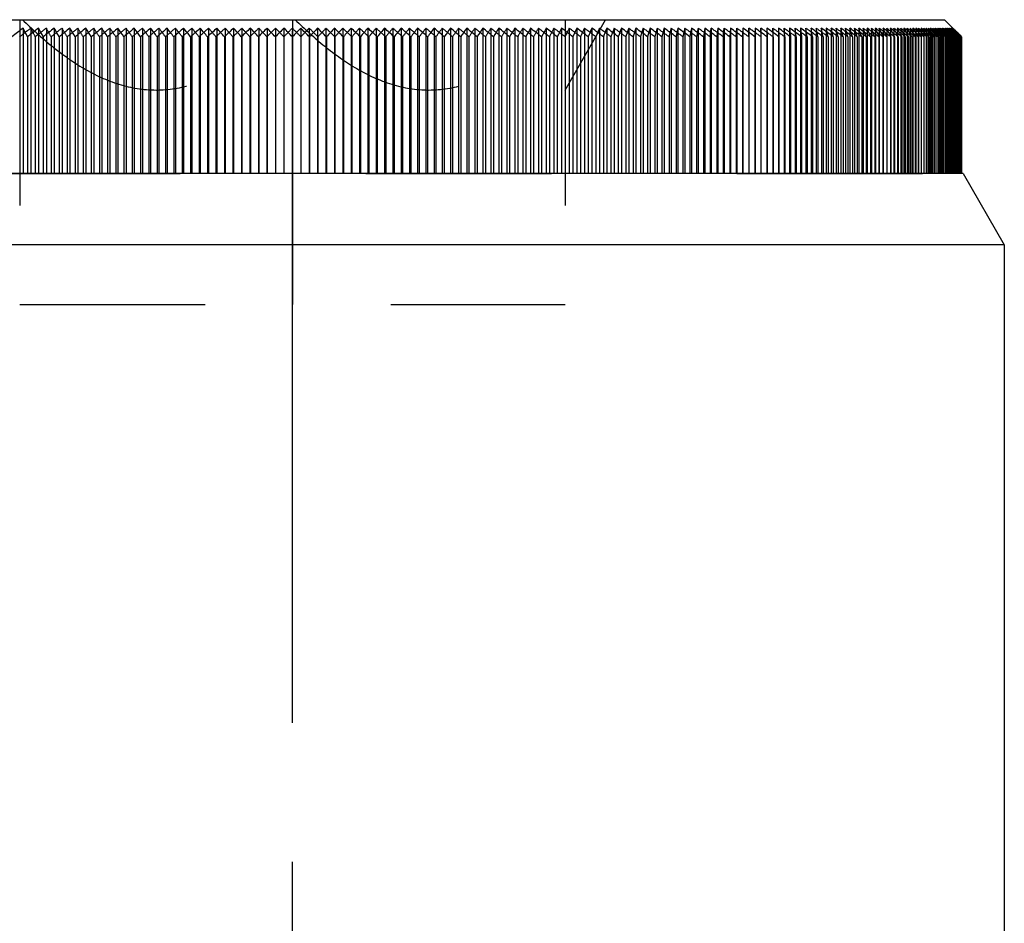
# Model space of a CAD drawing. Header units: millimetres. Extents: x 401 to 599, y 337 to 663.
# Tile 7 of 8: x 517 to 552, y 569 to 601. Entities that reach past the tile are written whole.
import ezdxf

# ---------------------------------------------------------------- set-up
doc = ezdxf.new("R2010")
doc.units = ezdxf.units.MM
doc.header["$LTSCALE"] = 65.185185
doc.linetypes.add('CENTER', pattern=[0.6, 0.375, -0.075, 0.075, -0.075])
doc.linetypes.add('HIDDEN', pattern=[0.2, 0.1, -0.1])
for name, color, linetype in [('FASEN', 7, 'CONTINUOUS'), ('FLAECHEN', 7, 'CONTINUOUS'), ('KONST.EL_MIT_GEO', 7, 'CONTINUOUS')]:
    doc.layers.add(name, color=color, linetype=linetype)

msp = doc.modelspace()

# ---------------------------------------------------------------- linework, layer by layer
at = {"layer": 'FASEN', "color": 7, "linetype": 'CONTINUOUS'}
for p, q in [((550.557, 595.25), (503.443, 595.25)), ((550.557, 595.25), (552, 592.75)), ((552, 592.75), (502, 592.75))]:
    msp.add_line(p, q, dxfattribs=at)
at = {"layer": 'FLAECHEN', "color": 2, "linetype": 'CENTER'}
msp.add_line((527, 497.75), (527, 600.25), dxfattribs=at)
at = {"layer": 'FLAECHEN', "color": 7, "linetype": 'CONTINUOUS'}
msp.add_line((552, 592.75), (552, 543.322), dxfattribs=at)
at = {"layer": 'KONST.EL_MIT_GEO', "color": 7, "linetype": 'CONTINUOUS'}
for p, q in [((504.1, 600.65), (549.9, 600.65)), ((549.9, 600.65), (550.192, 600.358)), ((517.547, 600.352), (517.547, 595.25)), ((518.088, 600.352), (518.088, 595.25)), ((518.636, 600.352), (518.636, 595.25)), ((519.189, 600.352), (519.189, 595.25)), ((519.747, 600.352), (519.747, 595.25)), ((520.31, 600.352), (520.31, 595.25)), ((520.877, 600.352), (520.877, 595.25)), ((521.448, 600.352), (521.448, 595.25)), ((522.023, 600.352), (522.023, 595.25)), ((522.601, 600.352), (522.601, 595.25)), ((523.182, 600.352), (523.182, 595.25)), ((523.765, 600.352), (523.765, 595.25)), ((524.35, 600.352), (524.35, 595.25)), ((524.937, 600.352), (524.937, 595.25)), ((525.526, 600.352), (525.526, 595.25)), ((526.115, 600.352), (526.115, 595.25)), ((526.705, 600.352), (526.705, 595.25)), ((527.295, 600.352), (527.295, 595.25)), ((527.885, 600.352), (527.885, 595.25)), ((528.474, 600.352), (528.474, 595.25)), ((529.063, 600.352), (529.063, 595.25)), ((529.65, 600.352), (529.65, 595.25)), ((530.235, 600.352), (530.235, 595.25)), ((530.818, 600.352), (530.818, 595.25)), ((531.399, 600.352), (531.399, 595.25)), ((531.977, 600.352), (531.977, 595.25)), ((532.552, 600.352), (532.552, 595.25)), ((533.123, 600.352), (533.123, 595.25)), ((533.69, 600.352), (533.69, 595.25)), ((534.253, 600.352), (534.253, 595.25)), ((534.811, 600.352), (534.811, 595.25)), ((535.364, 600.352), (535.364, 595.25)), ((535.912, 600.352), (535.912, 595.25)), ((536.453, 600.352), (536.453, 595.25)), ((536.989, 600.352), (536.989, 595.25)), ((537.519, 600.352), (537.519, 595.25)), ((538.041, 600.352), (538.041, 595.25)), ((538.556, 600.352), (538.556, 595.25)), ((539.064, 600.352), (539.064, 595.25)), ((539.564, 600.352), (539.564, 595.25)), ((540.056, 600.352), (540.056, 595.25)), ((540.54, 600.352), (540.54, 595.25)), ((541.015, 600.352), (541.015, 595.25)), ((541.48, 600.352), (541.433, 600.051)), ((541.48, 600.352), (541.48, 595.25)), ((541.937, 600.352), (541.9, 600.051)), ((541.937, 600.352), (541.937, 595.25)), ((542.383, 600.352), (542.358, 600.051)), ((542.383, 600.352), (542.383, 595.25)), ((542.82, 600.352), (542.805, 600.051)), ((542.82, 600.352), (542.82, 595.25)), ((543.246, 600.352), (543.242, 600.051)), ((543.246, 600.352), (543.246, 595.25)), ((543.662, 600.352), (543.669, 600.051)), ((544.067, 600.352), (544.085, 600.051)), ((544.461, 600.352), (544.49, 600.051)), ((544.844, 600.352), (544.883, 600.051)), ((548.474, 600.352), (548.529, 600.252)), ((548.529, 600.252), (548.583, 600.152)), ((548.691, 600.352), (548.748, 600.252)), ((548.804, 600.264), (548.691, 600.352)), ((548.748, 600.252), (548.806, 600.152)), ((548.893, 600.352), (548.954, 600.252)), ((549.019, 600.253), (548.893, 600.352)), ((548.954, 600.252), (549.015, 600.152)), ((549.081, 600.352), (549.145, 600.252)), ((549.206, 600.253), (549.081, 600.352)), ((549.145, 600.252), (549.209, 600.152)), ((549.255, 600.352), (549.322, 600.252)), ((549.378, 600.253), (549.255, 600.352)), ((549.322, 600.252), (549.389, 600.152)), ((549.414, 600.352), (549.484, 600.252)), ((549.535, 600.253), (549.414, 600.352)), ((549.559, 600.352), (549.632, 600.252)), ((549.678, 600.253), (549.559, 600.352)), ((549.689, 600.352), (549.766, 600.252)), ((549.807, 600.253), (549.689, 600.352)), ((549.805, 600.352), (549.884, 600.252)), ((549.92, 600.253), (549.805, 600.352)), ((549.884, 600.252), (549.924, 600.202)), ((549.906, 600.352), (549.988, 600.252)), ((550.019, 600.253), (549.906, 600.352)), ((549.988, 600.252), (550.029, 600.202)), ((549.992, 600.352), (550.077, 600.252)), ((550.103, 600.253), (549.992, 600.352)), ((550.063, 600.352), (550.151, 600.252)), ((550.172, 600.253), (550.063, 600.352)), ((550.077, 600.252), (550.119, 600.202)), ((550.119, 600.352), (550.21, 600.252)), ((550.226, 600.253), (550.119, 600.352)), ((550.151, 600.252), (550.195, 600.202)), ((550.16, 600.352), (550.254, 600.252)), ((550.265, 600.253), (550.16, 600.352)), ((550.227, 600.203), (550.172, 600.253)), ((550.186, 600.352), (550.282, 600.252)), ((550.289, 600.253), (550.186, 600.352)), ((550.28, 600.203), (550.226, 600.253)), ((550.254, 600.252), (550.3, 600.202)), ((550.317, 600.203), (550.265, 600.253)), ((550.282, 600.252), (550.331, 600.202)), ((550.34, 600.203), (550.289, 600.253)), ((517.698, 600.051), (517.698, 595.25)), ((518.25, 600.051), (518.25, 595.25)), ((518.807, 600.051), (518.807, 595.25)), ((519.37, 600.051), (519.37, 595.25)), ((519.938, 600.051), (519.938, 595.25)), ((520.51, 600.051), (520.51, 595.25)), ((521.087, 600.051), (521.087, 595.25)), ((521.667, 600.051), (521.667, 595.25)), ((522.251, 600.051), (522.251, 595.25)), ((522.838, 600.051), (522.838, 595.25)), ((523.427, 600.051), (523.427, 595.25)), ((524.019, 600.051), (524.019, 595.25)), ((524.613, 600.051), (524.613, 595.25)), ((525.208, 600.051), (525.208, 595.25)), ((525.805, 600.051), (525.805, 595.25)), ((526.402, 600.051), (526.402, 595.25)), ((527, 600.05), (527, 595.25)), ((527.598, 600.051), (527.598, 595.25)), ((528.195, 600.051), (528.195, 595.25)), ((528.792, 600.051), (528.792, 595.25)), ((529.387, 600.051), (529.387, 595.25)), ((529.981, 600.051), (529.981, 595.25)), ((530.573, 600.051), (530.573, 595.25)), ((531.162, 600.051), (531.162, 595.25)), ((531.749, 600.051), (531.749, 595.25)), ((532.333, 600.051), (532.333, 595.25)), ((532.913, 600.051), (532.913, 595.25)), ((533.49, 600.051), (533.49, 595.25)), ((534.062, 600.051), (534.062, 595.25)), ((534.63, 600.051), (534.63, 595.25)), ((535.193, 600.051), (535.193, 595.25)), ((535.75, 600.051), (535.75, 595.25)), ((536.302, 600.051), (536.302, 595.25)), ((536.848, 600.051), (536.848, 595.25)), ((537.388, 600.051), (537.388, 595.25)), ((537.92, 600.051), (537.92, 595.25)), ((538.446, 600.051), (538.446, 595.25)), ((538.964, 600.051), (538.964, 595.25)), ((539.475, 600.051), (539.475, 595.25)), ((539.978, 600.051), (539.978, 595.25)), ((540.472, 600.051), (540.472, 595.25)), ((540.957, 600.051), (540.957, 595.25)), ((541.433, 600.051), (541.433, 595.25)), ((541.9, 600.051), (541.9, 595.25)), ((542.358, 600.051), (542.358, 595.25)), ((542.805, 600.051), (542.805, 595.25)), ((543.242, 600.051), (543.242, 595.25)), ((543.669, 600.051), (543.669, 595.25)), ((544.085, 600.051), (544.085, 595.25)), ((544.49, 600.051), (544.49, 595.25)), ((544.883, 600.051), (544.883, 595.25)), ((545.265, 600.051), (545.265, 595.25)), ((545.635, 600.051), (545.635, 595.25)), ((545.993, 600.051), (545.993, 595.25)), ((546.339, 600.051), (546.339, 595.25)), ((546.672, 600.051), (546.672, 595.25)), ((546.993, 600.051), (546.993, 595.25)), ((547.301, 600.051), (547.301, 595.25)), ((547.595, 600.051), (547.595, 595.25)), ((547.876, 600.051), (547.876, 595.25)), ((548.144, 600.051), (547.973, 600.179)), ((548.144, 600.051), (548.144, 595.25)), ((548.398, 600.051), (548.237, 600.173)), ((548.346, 600.152), (548.398, 600.051)), ((548.398, 600.051), (548.398, 595.25)), ((548.638, 600.051), (548.487, 600.167)), ((548.583, 600.152), (548.638, 600.051)), ((548.638, 600.051), (548.638, 595.25)), ((548.864, 600.051), (548.723, 600.16)), ((548.806, 600.152), (548.864, 600.051)), ((548.864, 600.051), (548.864, 595.25)), ((549.076, 600.051), (548.945, 600.154)), ((549.015, 600.152), (549.076, 600.051)), ((549.076, 600.051), (549.076, 595.25)), ((549.274, 600.051), (549.146, 600.152)), ((549.209, 600.152), (549.274, 600.051)), ((549.274, 600.051), (549.274, 595.25)), ((549.457, 600.051), (549.331, 600.152)), ((549.389, 600.152), (549.4, 600.136)), ((549.4, 600.136), (549.457, 600.051)), ((549.457, 600.051), (549.457, 595.25)), ((549.626, 600.051), (549.501, 600.152)), ((549.555, 600.152), (549.57, 600.13)), ((549.57, 600.13), (549.626, 600.051)), ((549.626, 600.051), (549.626, 595.25)), ((549.78, 600.051), (549.657, 600.152)), ((549.706, 600.152), (549.743, 600.102)), ((549.78, 600.051), (549.78, 595.25)), ((549.919, 600.051), (549.798, 600.152)), ((549.842, 600.152), (549.881, 600.102)), ((549.919, 600.051), (549.919, 595.25)), ((549.924, 600.202), (549.964, 600.152)), ((550.044, 600.051), (549.925, 600.152)), ((549.964, 600.152), (550.004, 600.102)), ((550.037, 600.152), (550.02, 600.167)), ((550.029, 600.202), (550.112, 600.102)), ((550.153, 600.051), (550.037, 600.152)), ((550.044, 600.051), (550.044, 595.25)), ((550.119, 600.202), (550.163, 600.152)), ((550.248, 600.051), (550.133, 600.152)), ((550.153, 600.051), (550.153, 595.25)), ((550.163, 600.152), (550.209, 600.097)), ((550.195, 600.202), (550.252, 600.137)), ((550.328, 600.051), (550.215, 600.152)), ((550.262, 600.17), (550.227, 600.203)), ((550.248, 600.051), (550.248, 595.25)), ((550.282, 600.152), (550.262, 600.17)), ((550.333, 600.152), (550.28, 600.203)), ((550.392, 600.051), (550.282, 600.152)), ((550.293, 600.09), (550.328, 600.051)), ((550.3, 600.202), (550.352, 600.147)), ((550.357, 600.165), (550.317, 600.203)), ((550.328, 600.051), (550.328, 595.25)), ((550.441, 600.051), (550.333, 600.152)), ((550.391, 600.152), (550.34, 600.203)), ((550.37, 600.152), (550.357, 600.165)), ((550.363, 600.083), (550.392, 600.051)), ((550.476, 600.051), (550.37, 600.152)), ((550.495, 600.051), (550.391, 600.152)), ((550.392, 600.051), (550.392, 595.25)), ((550.419, 600.075), (550.441, 600.051)), ((550.441, 600.051), (550.441, 595.25)), ((550.46, 600.068), (550.476, 600.051)), ((550.476, 600.051), (550.476, 595.25)), ((550.486, 600.06), (550.495, 600.051)), ((550.495, 600.051), (550.495, 595.25))]:
    msp.add_line(p, q, dxfattribs=at)
at = {"layer": 'KONST.EL_MIT_GEO', "color": 8, "linetype": 'HIDDEN'}
for p, q in [((517.425, 600.65), (517.425, 590.65)), ((527, 600.65), (527, 600.05)), ((536.575, 598.182), (538, 600.65)), ((536.575, 600.65), (536.575, 590.65)), ((517.817, 600.352), (517.817, 595.25)), ((518.362, 600.352), (518.362, 595.25)), ((518.912, 600.352), (518.912, 595.25)), ((519.468, 600.352), (519.468, 595.25)), ((520.028, 600.352), (520.028, 595.25)), ((520.593, 600.352), (520.593, 595.25)), ((521.162, 600.352), (521.162, 595.25)), ((521.735, 600.352), (521.735, 595.25)), ((522.312, 600.352), (522.312, 595.25)), ((522.891, 600.352), (522.891, 595.25)), ((523.473, 600.352), (523.473, 595.25)), ((524.057, 600.352), (524.057, 595.25)), ((524.644, 600.352), (524.644, 595.25)), ((525.231, 600.352), (525.231, 595.25)), ((525.82, 600.352), (525.82, 595.25)), ((526.41, 600.352), (526.41, 595.25)), ((527.59, 600.352), (527.59, 595.25)), ((528.18, 600.352), (528.18, 595.25)), ((528.769, 600.352), (528.769, 595.25)), ((529.356, 600.352), (529.356, 595.25)), ((529.943, 600.352), (529.943, 595.25)), ((530.527, 600.352), (530.527, 595.25)), ((531.109, 600.352), (531.109, 595.25)), ((531.688, 600.352), (531.688, 595.25)), ((532.265, 600.352), (532.265, 595.25)), ((532.838, 600.352), (532.838, 595.25)), ((533.407, 600.352), (533.407, 595.25)), ((533.972, 600.352), (533.972, 595.25)), ((534.532, 600.352), (534.532, 595.25)), ((535.088, 600.352), (535.088, 595.25)), ((535.638, 600.352), (535.638, 595.25)), ((536.183, 600.352), (536.183, 595.25)), ((536.722, 600.352), (536.722, 595.25)), ((537.255, 600.352), (537.255, 595.25)), ((537.781, 600.352), (537.781, 595.25)), ((538.3, 600.352), (538.3, 595.25)), ((538.811, 600.352), (538.811, 595.25)), ((539.315, 600.352), (539.315, 595.25)), ((539.811, 600.352), (539.811, 595.25)), ((540.299, 600.352), (540.299, 595.25)), ((540.778, 600.352), (540.778, 595.25)), ((541.249, 600.352), (541.249, 595.25)), ((541.668, 600.051), (541.71, 600.352)), ((541.71, 600.352), (541.71, 595.25)), ((542.13, 600.051), (542.161, 600.352)), ((542.161, 600.352), (542.161, 595.25)), ((542.583, 600.051), (542.603, 600.352)), ((542.603, 600.352), (542.603, 595.25)), ((543.025, 600.051), (543.034, 600.352)), ((543.034, 600.352), (543.034, 595.25)), ((543.456, 600.352), (543.456, 595.25)), ((543.457, 600.051), (543.456, 600.352)), ((543.662, 600.352), (543.662, 595.25)), ((543.866, 600.352), (543.866, 595.25)), ((543.878, 600.051), (543.866, 600.352)), ((544.067, 600.352), (544.067, 595.25)), ((544.266, 600.352), (544.266, 595.25)), ((544.289, 600.051), (544.266, 600.352)), ((544.461, 600.352), (544.461, 595.25)), ((544.654, 600.352), (544.654, 595.25)), ((544.688, 600.051), (544.654, 600.352)), ((544.844, 600.352), (544.844, 595.25)), ((545.031, 600.352), (545.031, 595.25)), ((545.076, 600.051), (545.031, 600.352)), ((545.216, 600.352), (545.216, 595.25)), ((545.397, 600.352), (545.397, 595.25)), ((545.575, 600.352), (545.575, 595.25)), ((545.75, 600.352), (545.75, 595.25)), ((545.922, 600.352), (545.922, 595.25)), ((546.092, 600.352), (546.092, 595.25)), ((546.117, 600.253), (546.092, 600.352)), ((546.258, 600.352), (546.258, 595.25)), ((546.421, 600.352), (546.421, 595.25)), ((546.449, 600.253), (546.421, 600.352)), ((546.58, 600.352), (546.58, 595.25)), ((546.737, 600.352), (546.737, 595.25)), ((546.769, 600.253), (546.737, 600.352)), ((546.891, 600.352), (546.891, 595.25)), ((547.041, 600.352), (547.041, 595.25)), ((547.077, 600.253), (547.041, 600.352)), ((547.188, 600.352), (547.188, 595.25)), ((547.331, 600.352), (547.331, 595.25)), ((547.371, 600.253), (547.331, 600.352)), ((547.472, 600.352), (547.472, 595.25)), ((547.609, 600.352), (547.609, 595.25)), ((547.652, 600.253), (547.609, 600.352)), ((547.743, 600.352), (547.743, 595.25)), ((547.873, 600.352), (547.876, 600.051)), ((547.919, 600.253), (547.873, 600.352)), ((548, 600.352), (548, 595.25)), ((548.124, 600.352), (548.124, 595.25)), ((548.173, 600.253), (548.124, 600.352)), ((548.244, 600.352), (548.244, 595.25)), ((548.361, 600.352), (548.361, 595.25)), ((548.414, 600.253), (548.361, 600.352)), ((548.474, 600.352), (548.474, 595.25)), ((548.584, 600.352), (548.584, 595.25)), ((548.64, 600.253), (548.584, 600.352)), ((548.691, 600.352), (548.691, 595.25)), ((548.793, 600.352), (548.793, 595.25)), ((548.853, 600.253), (548.793, 600.352)), ((548.893, 600.352), (548.893, 595.25)), ((548.989, 600.352), (548.989, 595.25)), ((549.051, 600.253), (548.989, 600.352)), ((549.081, 600.352), (549.081, 595.25)), ((549.17, 600.352), (549.17, 595.25)), ((549.235, 600.253), (549.17, 600.352)), ((549.255, 600.352), (549.255, 595.25)), ((549.336, 600.352), (549.336, 595.25)), ((549.405, 600.253), (549.336, 600.352)), ((549.414, 600.352), (549.414, 595.25)), ((549.488, 600.352), (549.488, 595.25)), ((549.56, 600.253), (549.488, 600.352)), ((549.559, 600.352), (549.559, 595.25)), ((549.626, 600.352), (549.626, 600.051)), ((549.701, 600.253), (549.626, 600.352)), ((549.689, 600.352), (549.689, 595.25)), ((549.749, 600.352), (549.749, 595.25)), ((549.827, 600.253), (549.749, 600.352)), ((549.805, 600.352), (549.805, 595.25)), ((549.866, 600.203), (549.827, 600.253)), ((549.857, 600.352), (549.857, 595.25)), ((549.938, 600.253), (549.857, 600.352)), ((549.906, 600.352), (549.906, 595.25)), ((549.978, 600.203), (549.938, 600.253)), ((549.95, 600.352), (549.95, 595.25)), ((550.034, 600.253), (549.95, 600.352)), ((549.992, 600.352), (549.992, 595.25)), ((550.029, 600.352), (550.029, 595.25)), ((550.115, 600.253), (550.029, 600.352)), ((550.076, 600.203), (550.034, 600.253)), ((550.063, 600.352), (550.063, 595.25)), ((550.093, 600.352), (550.093, 595.25)), ((550.137, 600.302), (550.093, 600.352)), ((550.159, 600.203), (550.115, 600.253)), ((550.119, 600.352), (550.119, 595.25)), ((550.182, 600.253), (550.137, 600.302)), ((550.141, 600.352), (550.141, 595.25)), ((550.187, 600.302), (550.141, 600.352)), ((550.16, 600.352), (550.16, 595.25)), ((550.175, 600.352), (550.175, 595.25)), ((550.222, 600.302), (550.175, 600.352)), ((550.227, 600.203), (550.182, 600.253)), ((550.186, 600.352), (550.186, 595.25)), ((550.233, 600.253), (550.187, 600.302)), ((550.192, 600.358), (550.347, 600.203)), ((550.194, 600.352), (550.194, 595.25)), ((550.242, 600.302), (550.194, 600.352)), ((550.198, 600.352), (550.296, 600.252)), ((550.27, 600.253), (550.222, 600.302)), ((550.28, 600.203), (550.233, 600.253)), ((550.291, 600.253), (550.242, 600.302)), ((550.317, 600.203), (550.27, 600.253)), ((550.34, 600.203), (550.291, 600.253)), ((550.296, 600.252), (550.346, 600.202)), ((517.973, 600.051), (517.973, 595.25)), ((518.528, 600.051), (518.528, 595.25)), ((519.088, 600.051), (519.088, 595.25)), ((519.653, 600.051), (519.653, 595.25)), ((520.223, 600.051), (520.223, 595.25)), ((520.798, 600.051), (520.798, 595.25)), ((521.376, 600.051), (521.376, 595.25)), ((521.959, 600.051), (521.959, 595.25)), ((522.544, 600.051), (522.544, 595.25)), ((523.132, 600.051), (523.132, 595.25)), ((523.723, 600.051), (523.723, 595.25)), ((524.316, 600.051), (524.316, 595.25)), ((524.911, 600.051), (524.911, 595.25)), ((525.507, 600.051), (525.507, 595.25)), ((526.104, 600.051), (526.104, 595.25)), ((527.896, 600.051), (527.896, 595.25)), ((528.493, 600.051), (528.493, 595.25)), ((529.089, 600.051), (529.089, 595.25)), ((529.684, 600.051), (529.684, 595.25)), ((530.277, 600.051), (530.277, 595.25)), ((530.868, 600.051), (530.868, 595.25)), ((531.456, 600.051), (531.456, 595.25)), ((532.042, 600.051), (532.042, 595.25)), ((532.624, 600.051), (532.624, 595.25)), ((533.202, 600.051), (533.202, 595.25)), ((533.777, 600.051), (533.777, 595.25)), ((534.347, 600.051), (534.347, 595.25)), ((534.912, 600.051), (534.912, 595.25)), ((535.472, 600.051), (535.472, 595.25)), ((536.027, 600.051), (536.027, 595.25)), ((537.119, 600.051), (537.119, 595.25)), ((537.655, 600.051), (537.655, 595.25)), ((538.184, 600.051), (538.184, 595.25)), ((538.706, 600.051), (538.706, 595.25)), ((539.221, 600.051), (539.221, 595.25)), ((539.727, 600.051), (539.727, 595.25)), ((540.226, 600.051), (540.226, 595.25)), ((540.715, 600.051), (540.715, 595.25)), ((541.196, 600.051), (541.196, 595.25)), ((541.668, 600.051), (541.668, 595.25)), ((542.13, 600.051), (542.13, 595.25)), ((542.583, 600.051), (542.583, 595.25)), ((543.025, 600.051), (543.025, 595.25)), ((543.878, 600.051), (543.878, 595.25)), ((544.289, 600.051), (544.289, 595.25)), ((544.688, 600.051), (544.688, 595.25)), ((545.076, 600.051), (545.076, 595.25)), ((545.452, 600.051), (545.452, 595.25)), ((545.816, 600.051), (545.794, 600.152)), ((545.816, 600.051), (545.816, 595.25)), ((546.168, 600.051), (546.142, 600.152)), ((546.168, 600.051), (546.168, 595.25)), ((546.507, 600.051), (546.478, 600.152)), ((546.507, 600.051), (546.507, 595.25)), ((546.834, 600.051), (546.802, 600.152)), ((546.834, 600.051), (546.834, 595.25)), ((547.148, 600.051), (547.112, 600.152)), ((547.148, 600.051), (547.148, 595.25)), ((547.45, 600.051), (547.41, 600.152)), ((547.45, 600.051), (547.45, 595.25)), ((547.737, 600.051), (547.694, 600.152)), ((547.737, 600.051), (547.737, 595.25)), ((548.012, 600.051), (547.965, 600.152)), ((548.012, 600.051), (548.012, 595.25)), ((548.273, 600.051), (548.223, 600.152)), ((548.273, 600.051), (548.273, 595.25)), ((548.52, 600.051), (548.467, 600.152)), ((548.52, 600.051), (548.52, 595.25)), ((548.753, 600.051), (548.696, 600.152)), ((548.753, 600.051), (548.753, 595.25)), ((548.972, 600.051), (548.912, 600.152)), ((548.972, 600.051), (548.972, 595.25)), ((549.177, 600.051), (549.114, 600.152)), ((549.177, 600.051), (549.177, 595.25)), ((549.367, 600.051), (549.301, 600.152)), ((549.367, 600.051), (549.367, 595.25)), ((549.508, 600.101), (549.474, 600.152)), ((549.543, 600.051), (549.508, 600.101)), ((549.543, 600.051), (549.543, 595.25)), ((549.668, 600.101), (549.632, 600.152)), ((549.705, 600.051), (549.668, 600.101)), ((549.705, 600.051), (549.705, 595.25)), ((549.743, 600.102), (549.78, 600.051)), ((549.813, 600.101), (549.776, 600.152)), ((549.851, 600.051), (549.813, 600.101)), ((549.851, 600.051), (549.851, 595.25)), ((549.905, 600.152), (549.866, 600.203)), ((549.881, 600.102), (549.919, 600.051)), ((549.944, 600.101), (549.905, 600.152)), ((549.983, 600.051), (549.944, 600.101)), ((550.019, 600.152), (549.978, 600.203)), ((549.983, 600.051), (549.983, 595.25)), ((550.004, 600.102), (550.044, 600.051)), ((550.06, 600.101), (550.019, 600.152)), ((550.1, 600.051), (550.06, 600.101)), ((550.118, 600.152), (550.076, 600.203)), ((550.1, 600.051), (550.1, 595.25)), ((550.112, 600.102), (550.153, 600.051)), ((550.16, 600.101), (550.118, 600.152)), ((550.202, 600.152), (550.159, 600.203)), ((550.202, 600.051), (550.16, 600.101)), ((550.239, 600.11), (550.202, 600.152)), ((550.202, 600.051), (550.202, 595.25)), ((550.209, 600.097), (550.248, 600.051)), ((550.272, 600.152), (550.227, 600.203)), ((550.246, 600.101), (550.239, 600.11)), ((550.29, 600.051), (550.246, 600.101)), ((550.252, 600.137), (550.293, 600.09)), ((550.317, 600.101), (550.272, 600.152)), ((550.326, 600.152), (550.28, 600.203)), ((550.29, 600.051), (550.29, 595.25)), ((550.301, 600.152), (550.346, 600.102)), ((550.365, 600.152), (550.317, 600.203)), ((550.362, 600.051), (550.317, 600.101)), ((550.372, 600.101), (550.326, 600.152)), ((550.331, 600.202), (550.367, 600.165)), ((550.389, 600.152), (550.34, 600.203)), ((550.346, 600.202), (550.395, 600.152)), ((550.346, 600.102), (550.363, 600.083)), ((550.374, 600.176), (550.347, 600.203)), ((550.352, 600.147), (550.394, 600.102)), ((550.362, 600.051), (550.362, 595.25)), ((550.413, 600.101), (550.365, 600.152)), ((550.367, 600.165), (550.379, 600.152)), ((550.419, 600.051), (550.372, 600.101)), ((550.398, 600.152), (550.374, 600.176)), ((550.379, 600.152), (550.427, 600.102)), ((550.487, 600.051), (550.389, 600.152)), ((550.394, 600.102), (550.419, 600.075)), ((550.395, 600.152), (550.445, 600.102)), ((550.498, 600.051), (550.398, 600.152)), ((550.46, 600.051), (550.413, 600.101)), ((550.419, 600.051), (550.419, 595.25)), ((550.427, 600.102), (550.436, 600.093)), ((550.436, 600.093), (550.46, 600.068)), ((550.445, 600.102), (550.469, 600.077)), ((550.46, 600.051), (550.46, 595.25)), ((550.469, 600.077), (550.486, 600.06)), ((550.487, 600.051), (550.487, 595.25)), ((503.502, 595.25), (550.495, 595.25)), ((527, 595.25), (527, 590.65)), ((517.425, 590.65), (536.575, 590.65))]:
    msp.add_line(p, q, dxfattribs=at)
at = {"layer": 'KONST.EL_MIT_GEO', "color": 7, "linetype": 'CONTINUOUS'}
for centre, radius, start, end in [((567.008, 535.031), 81.935, 127.13359, 127.48062), ((457.791, 570.192), 66.936, 26.49254, 26.7811), ((567.422, 535.857), 81.2, 127.41285, 127.76079), ((460.502, 569.365), 65.394, 27.98475, 28.28414), ((567.836, 536.726), 80.43, 127.71384, 128.06274), ((462.856, 568.496), 64.236, 29.42185, 29.73089), ((568.254, 537.636), 79.628, 128.03717, 128.38705), ((464.916, 567.585), 63.398, 30.80399, 31.12158), ((568.674, 538.585), 78.797, 128.3835, 128.73437), ((466.734, 566.635), 62.828, 32.13166, 32.45674), ((569.099, 539.57), 77.941, 128.75353, 129.10541), ((468.348, 565.648), 62.485, 33.40555, 33.73717), ((569.528, 540.589), 77.062, 129.14802, 129.50091), ((469.79, 564.628), 62.338, 34.62661, 34.96387), ((569.964, 541.64), 76.164, 129.56776, 129.92165), ((471.088, 563.577), 62.358, 35.79592, 36.138), ((570.407, 542.718), 75.251, 130.01362, 130.36849), ((472.262, 562.498), 62.523, 36.91472, 37.26088), ((570.859, 543.822), 74.326, 130.48651, 130.84233), ((473.33, 561.392), 62.813, 37.98434, 38.3339), ((571.321, 544.95), 73.395, 130.9874, 131.34411), ((474.306, 560.264), 63.213, 39.00618, 39.35854), ((571.795, 546.096), 72.461, 131.51731, 131.87486), ((475.204, 559.116), 63.707, 39.98172, 40.33632), ((572.284, 547.26), 71.529, 132.07734, 132.43562), ((476.034, 557.951), 64.283, 40.91242, 41.26878), ((572.79, 548.438), 70.604, 132.66861, 133.02753), ((476.804, 556.773), 64.93, 41.79979, 42.15747), ((573.314, 549.626), 69.691, 133.29234, 133.65176), ((477.524, 555.583), 65.639, 42.64532, 43.00394), ((573.861, 550.823), 68.795, 133.94976, 134.30953), ((478.198, 554.386), 66.4, 43.45048, 43.80971), ((574.433, 552.024), 67.923, 134.6422, 135.00213), ((575.057, 553.204), 67.113, 135.3711, 135.73081), ((479.435, 551.98), 68.047, 44.94548, 45.30508), ((575.671, 554.427), 66.276, 136.13763, 136.49719), ((480.008, 550.778), 68.919, 45.6381, 45.99755), ((576.345, 555.624), 65.515, 136.94349, 137.30244), ((480.554, 549.581), 69.814, 46.29592, 46.65502), ((577.064, 556.812), 64.806, 137.7901, 138.14811), ((481.079, 548.391), 70.728, 46.92022, 47.27882), ((577.834, 557.99), 64.158, 138.67899, 139.03567), ((481.584, 547.212), 71.653, 47.51222, 47.87018), ((578.663, 559.154), 63.581, 139.61171, 139.96663), ((482.072, 546.047), 72.585, 48.0731, 48.43032), ((579.56, 560.301), 63.086, 140.58981, 140.94249), ((482.547, 544.899), 73.52, 48.60396, 48.96035), ((580.535, 561.428), 62.686, 141.61486, 141.96474), ((483.009, 543.771), 74.451, 49.10588, 49.46138), ((581.602, 562.532), 62.394, 142.68838, 143.03486), ((483.46, 542.666), 75.376, 49.57985, 49.93441), ((582.774, 563.611), 62.227, 143.81186, 144.15425), ((483.903, 541.586), 76.29, 50.02684, 50.38041), ((584.07, 564.661), 62.205, 144.9867, 145.32427), ((484.338, 540.535), 77.188, 50.44772, 50.8003), ((585.51, 565.68), 62.35, 146.21423, 146.54615), ((484.767, 539.515), 78.068, 50.84336, 51.19493), ((587.121, 566.665), 62.689, 147.49562, 147.821), ((485.191, 538.529), 78.925, 51.21455, 51.5651), ((588.935, 567.614), 63.255, 148.83188, 149.14975), ((485.611, 537.579), 79.756, 51.56202, 51.91158), ((590.992, 568.524), 64.089, 150.22382, 150.53314), ((486.028, 536.668), 80.558, 51.88647, 52.23506), ((593.341, 569.393), 65.242, 151.67198, 151.97164), ((486.443, 535.798), 81.329, 52.18855, 52.53619), ((596.046, 570.219), 66.778, 153.17662, 153.46544), ((486.855, 534.972), 82.064, 52.46886, 52.81558), ((599.191, 570.999), 68.78, 154.73762, 155.01436), ((487.267, 534.191), 82.762, 52.72795, 53.07379), ((602.886, 571.732), 71.358, 156.35449, 156.61786), ((487.678, 533.458), 83.42, 52.96633, 53.31134), ((607.279, 572.415), 74.662, 158.02626, 158.27494), ((488.089, 532.774), 84.036, 53.18447, 53.5287), ((612.576, 573.047), 78.896, 159.7515, 159.98415), ((488.499, 532.142), 84.607, 53.3828, 53.72631), ((619.071, 573.626), 84.353, 161.52822, 161.74349), ((488.91, 531.562), 85.132, 53.56171, 53.90455), ((627.198, 574.151), 91.466, 163.35389, 163.55044), ((489.322, 531.037), 85.609, 53.72154, 54.06377), ((637.624, 574.62), 100.904, 165.22536, 165.40192), ((489.734, 530.568), 86.036, 53.86261, 54.20429), ((651.44, 575.032), 113.754, 167.13892, 167.29427), ((490.147, 530.155), 86.412, 53.98519, 54.32639), ((670.543, 575.386), 131.913, 169.09026, 169.22328), ((490.561, 529.801), 86.735, 54.08951, 54.43029), ((490.976, 529.505), 87.005, 54.17578, 54.51621), ((491.392, 529.269), 87.221, 54.24416, 54.58432), ((491.808, 529.094), 87.382, 54.29479, 54.63474), ((492.225, 528.979), 87.487, 54.32775, 54.66757), ((492.642, 528.926), 87.536, 54.34312, 54.68288), ((493.059, 528.934), 87.529, 54.34093, 54.68069), ((493.476, 529.002), 87.466, 54.32116, 54.66101), ((493.893, 529.132), 87.347, 54.28379, 54.62379), ((494.309, 529.323), 87.172, 54.22874, 54.56896), ((396.171, 575.613), 151.084, 9.30871, 9.42431), ((494.723, 529.574), 86.943, 54.1559, 54.49641), ((421.354, 575.303), 126.721, 11.26213, 11.40083), ((495.136, 529.884), 86.659, 54.06513, 54.40601), ((438.758, 574.934), 110.138, 13.1824, 13.34316), ((495.547, 530.253), 86.323, 53.95627, 54.29758), ((495.955, 530.68), 85.934, 53.82909, 54.1709), ((451.439, 574.508), 98.277, 15.06491, 15.24658), ((496.359, 531.163), 85.494, 53.68336, 54.02573), ((461.039, 574.025), 89.502, 16.90557, 17.10692), ((468.514, 573.486), 82.853, 18.70089, 18.92062), ((496.76, 531.702), 85.005, 53.51879, 53.86179), ((474.463, 572.894), 77.736, 20.44791, 20.68469), ((497.156, 532.295), 84.468, 53.33506, 53.67874), ((479.278, 572.249), 73.758, 22.14425, 22.39673), ((497.547, 532.94), 83.886, 53.13181, 53.47624), ((483.226, 571.553), 70.652, 23.78806, 24.0549), ((516.319, 558.117), 52.643, 53.0362, 53.3494), ((486.498, 570.808), 68.23, 25.37799, 25.65787), ((516.936, 558.968), 51.746, 52.7785, 53.1069), ((490.073, 570.448), 65.408, 27.0095, 27.20613), ((517.4, 559.653), 51.066, 52.5004, 52.8429), ((517.723, 560.193), 50.58, 52.2015, 52.5571), ((525.776, 570.669), 37.499, 51.8397, 52.1136), ((526.336, 571.472), 36.645, 51.5035, 51.7566), ((526.585, 571.913), 36.261, 51.1502, 51.4041), ((526.821, 572.37), 35.864, 50.7731, 51.0276), ((498.984, 564.63), 61.8, 35.08535, 35.19903), ((527.042, 572.842), 35.458, 50.3713, 50.6266), ((499.816, 563.579), 61.86, 36.24413, 36.35936), ((527.246, 573.329), 35.044, 49.944, 50.2), ((500.511, 562.501), 62.058, 37.35237, 37.46891), ((527.435, 573.828), 34.623, 49.4905, 49.7472), ((528.718, 575.626), 32.496, 49.0413, 49.2729), ((527.757, 574.86), 33.77, 48.5007, 48.7587), ((527.889, 575.39), 33.341, 47.9625, 48.221), ((502.461, 556.796), 64.563, 42.18593, 42.30612)]:
    msp.add_arc(centre, radius, start, end, dxfattribs=at)
at = {"layer": 'KONST.EL_MIT_GEO', "color": 8, "linetype": 'HIDDEN'}
for centre, radius, start, end in [((567.351, 535.38), 81.701, 127.32143, 127.6686), ((459.356, 569.812), 65.957, 27.28836, 27.58275), ((567.764, 536.228), 80.948, 127.61162, 127.95973), ((461.874, 568.964), 64.622, 28.75451, 29.05914), ((568.18, 537.119), 80.161, 127.92385, 128.27291), ((464.07, 568.074), 63.636, 30.16541, 30.47914), ((568.598, 538.049), 79.344, 128.25874, 128.60879), ((465.999, 567.144), 62.941, 31.52141, 31.84316), ((569.02, 539.018), 78.499, 128.61697, 128.96803), ((467.707, 566.177), 62.493, 32.8231, 33.15187), ((569.447, 540.021), 77.631, 128.99928, 129.35135), ((469.23, 565.174), 62.255, 34.07134, 34.40619), ((569.879, 541.057), 76.741, 129.40644, 129.75951), ((470.595, 564.139), 62.197, 35.26714, 35.60722), ((570.318, 542.123), 75.835, 129.83927, 130.19334), ((471.826, 563.075), 62.294, 36.41168, 36.7562), ((570.765, 543.216), 74.915, 130.29867, 130.6537), ((472.944, 561.983), 62.525, 37.50626, 37.85452), ((571.221, 544.333), 73.986, 130.78557, 131.14152), ((473.963, 560.867), 62.873, 38.55227, 38.90362), ((571.689, 545.471), 73.053, 131.30097, 131.65778), ((474.898, 559.729), 63.323, 39.55114, 39.905), ((572.17, 546.628), 72.119, 131.84591, 132.20352), ((475.76, 558.574), 63.86, 40.50436, 40.86022), ((572.666, 547.8), 71.189, 132.42152, 132.77981), ((476.558, 557.402), 64.474, 41.41344, 41.77083), ((573.181, 548.985), 70.269, 133.02895, 133.38781), ((477.302, 556.219), 65.153, 42.27986, 42.63839), ((573.716, 550.178), 69.364, 133.66942, 134.02871), ((477.998, 555.026), 65.89, 43.10514, 43.46443), ((574.275, 551.379), 68.48, 134.34422, 134.70377), ((478.652, 553.827), 66.674, 43.89074, 44.25048), ((574.861, 552.582), 67.622, 135.05468, 135.41428), ((479.139, 552.582), 67.621, 44.5859, 44.94551), ((575.348, 553.827), 66.674, 135.74953, 136.10928), ((479.856, 551.423), 68.356, 45.34861, 45.70848), ((576.134, 554.985), 66.013, 136.58818, 136.94715), ((480.415, 550.224), 69.24, 46.02363, 46.38325), ((576.83, 556.179), 65.277, 137.41412, 137.77232), ((480.951, 549.031), 70.145, 46.66447, 47.02366), ((577.574, 557.364), 64.598, 138.28151, 138.63858), ((481.465, 547.848), 71.065, 47.27239, 47.63101), ((578.373, 558.536), 63.985, 139.19189, 139.54743), ((481.962, 546.676), 71.994, 47.84858, 48.20651), ((579.236, 559.693), 63.449, 140.14682, 140.50036), ((482.444, 545.521), 72.928, 48.3942, 48.75134), ((580.172, 560.831), 63, 141.14783, 141.49886), ((482.912, 544.383), 73.861, 48.91034, 49.26661), ((581.192, 561.948), 62.654, 142.19647, 142.54442), ((483.368, 543.267), 74.79, 49.39803, 49.75338), ((582.311, 563.041), 62.424, 143.29424, 143.63846), ((483.816, 542.175), 75.709, 49.85825, 50.21264), ((583.544, 564.107), 62.329, 144.44258, 144.78235), ((484.255, 541.111), 76.615, 50.29193, 50.64533), ((584.911, 565.143), 62.389, 145.64284, 145.97739), ((484.687, 540.076), 77.504, 50.69995, 51.05233), ((586.436, 566.146), 62.63, 146.89627, 147.22474), ((485.114, 539.073), 78.372, 51.08312, 51.43449), ((588.147, 567.114), 63.082, 148.20395, 148.52541), ((485.536, 538.106), 79.216, 51.44221, 51.79258), ((590.081, 568.045), 63.78, 149.56679, 149.88024), ((485.955, 537.176), 80.033, 51.77795, 52.12733), ((592.281, 568.936), 64.771, 150.98546, 151.28982), ((486.371, 536.286), 80.819, 52.09099, 52.43941), ((594.804, 569.784), 66.112, 152.46035, 152.75448), ((486.785, 535.438), 81.572, 52.38198, 52.72946), ((597.724, 570.588), 67.876, 153.99153, 154.27421), ((487.198, 534.635), 82.288, 52.65148, 52.99807), ((601.136, 571.345), 70.159, 155.57869, 155.84867), ((487.609, 533.879), 82.966, 52.90003, 53.24576), ((605.168, 572.054), 73.088, 157.22111, 157.47707), ((488.02, 533.171), 83.603, 53.12812, 53.47304), ((609.995, 572.712), 76.838, 158.91758, 159.1582), ((488.431, 532.513), 84.196, 53.33619, 53.68037), ((615.862, 573.319), 81.655, 160.6664, 160.89032), ((488.842, 531.907), 84.744, 53.52467, 53.86814), ((623.125, 573.871), 87.893, 162.46531, 162.67119), ((489.254, 531.355), 85.245, 53.6939, 54.03673), ((632.321, 574.369), 96.089, 164.31147, 164.49801), ((489.666, 530.858), 85.697, 53.84423, 54.18648), ((644.3, 574.81), 107.091, 166.20147, 166.36742), ((490.079, 530.418), 86.098, 53.97595, 54.31768), ((660.489, 575.193), 122.326, 168.13131, 168.27549), ((490.493, 530.034), 86.448, 54.0893, 54.43059), ((683.486, 575.518), 144.389, 170.09641, 170.21777), ((490.907, 529.71), 86.744, 54.18452, 54.52543), ((491.323, 529.444), 86.987, 54.26178, 54.60237), ((491.739, 529.239), 87.175, 54.32123, 54.66159), ((492.155, 529.094), 87.308, 54.36299, 54.70318), ((492.572, 529.01), 87.385, 54.38714, 54.72723), ((492.989, 528.987), 87.406, 54.39372, 54.73378), ((493.407, 529.025), 87.371, 54.38275, 54.72285), ((493.823, 529.124), 87.28, 54.35421, 54.69442), ((494.24, 529.284), 87.133, 54.30803, 54.64844), ((494.655, 529.505), 86.932, 54.24414, 54.5848), ((409.649, 575.443), 138.014, 10.27079, 10.39795), ((495.068, 529.785), 86.675, 54.1624, 54.5034), ((495.48, 530.125), 86.365, 54.06267, 54.40406), ((473.634, 584.504), 73.837, 12.23531, 12.39402), ((495.889, 530.522), 86.002, 53.94474, 54.2866), ((499.525, 588.428), 48.069, 14.1167, 14.2403), ((496.295, 530.977), 85.588, 53.8084, 54.15079), ((504.801, 588.219), 43.353, 15.9774, 16.1156), ((496.698, 531.488), 85.124, 53.65337, 53.99636), ((508.89, 587.984), 39.817, 17.7944, 17.9464), ((497.096, 532.054), 84.611, 53.47936, 53.823), ((512.141, 587.724), 37.114, 19.5647, 19.7294), ((497.489, 532.673), 84.052, 53.28602, 53.63038), ((514.778, 587.439), 35.021, 21.2855, 21.4621), ((497.877, 533.343), 83.447, 53.07298, 53.41811), ((516.95, 587.131), 33.388, 22.9547, 23.1421), ((498.257, 534.063), 82.8, 52.83982, 53.18577), ((518.761, 586.799), 32.113, 24.5707, 24.7681), ((498.631, 534.832), 82.113, 52.58608, 52.93289), ((520.285, 586.446), 31.119, 26.1325, 26.3388), ((498.995, 535.646), 81.387, 52.31126, 52.65898), ((521.577, 586.071), 30.354, 27.6393, 27.8537), ((499.35, 536.505), 80.625, 52.01482, 52.36347), ((522.678, 585.676), 29.774, 29.0909, 29.3125), ((499.695, 537.405), 79.831, 51.69616, 52.04578), ((523.621, 585.262), 29.349, 30.4874, 30.7154), ((500.027, 538.344), 79.007, 51.35465, 51.70527), ((524.429, 584.83), 29.053, 31.8292, 32.0628), ((500.346, 539.321), 78.157, 50.9896, 51.34123), ((525.123, 584.381), 28.867, 33.117, 33.3554), ((500.651, 540.332), 77.283, 50.6003, 50.95293), ((525.718, 583.915), 28.775, 34.3516, 34.5943), ((500.939, 541.374), 76.39, 50.18594, 50.53959), ((526.226, 583.436), 28.762, 35.5341, 35.7804), ((501.21, 542.446), 75.48, 49.74571, 50.10034), ((526.659, 582.943), 28.819, 36.6657, 36.9152), ((501.46, 543.544), 74.558, 49.27871, 49.63429), ((501.689, 544.666), 73.628, 48.784, 49.1405), ((501.894, 545.808), 72.694, 48.26059, 48.61793), ((502.072, 546.968), 71.761, 47.70743, 48.06554), ((502.222, 548.142), 70.834, 47.12342, 47.48219), ((502.339, 549.329), 69.918, 46.50738, 46.86669), ((502.421, 550.523), 69.017, 45.85811, 46.21781), ((502.464, 551.723), 68.139, 45.17434, 45.53425), ((517.261, 567.161), 46.759, 44.9611, 45.2196)]:
    msp.add_arc(centre, radius, start, end, dxfattribs=at)
for points in [[(517.523, 600.65), (517.855, 600.324), (518.538, 599.702), (519.657, 598.904), (520.884, 598.329), (522.213, 598.109), (523.541, 598.329), (524.768, 598.904), (525.887, 599.702), (526.57, 600.324), (526.902, 600.65)], [(527.098, 600.65), (527.43, 600.324), (528.113, 599.702), (529.232, 598.904), (530.459, 598.329), (531.788, 598.109), (533.116, 598.329), (534.343, 598.904), (535.462, 599.702), (536.145, 600.324), (536.477, 600.65)]]:
    msp.add_open_spline(points, degree=3, knots=[0, 0, 0, 0, 0.128553, 0.254977, 0.378673, 0.5, 0.621328, 0.745023, 0.871447, 1, 1, 1, 1], dxfattribs=at)
at = {"layer": 'KONST.EL_MIT_GEO', "color": 7, "linetype": 'CONTINUOUS'}
msp.add_open_spline([(527, 600.05), (526.902, 600.151), (526.804, 600.252), (526.705, 600.352)], degree=3, dxfattribs=at)

doc.saveas('drawing.dxf')
